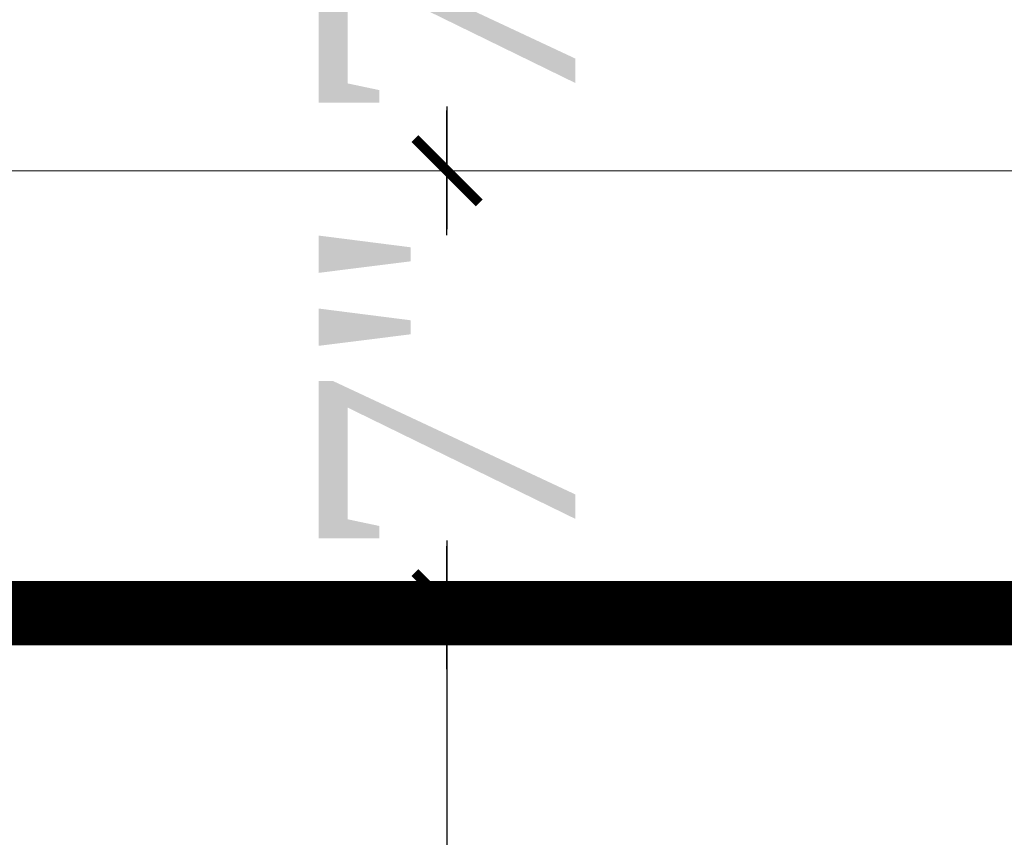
# Model space of a CAD drawing. Header units: inches. Extents: x 105152 to 158499, y 12149 to 30915.
# Tile 225 of 256: x 127244 to 127259, y 21508 to 21521. Entities that reach past the tile are written whole.
import ezdxf

# ---------------------------------------------------------------- set-up
doc = ezdxf.new("R2010")
doc.units = ezdxf.units.IN
doc.header["$MEASUREMENT"] = 0
doc.header["$PDMODE"] = 34
doc.linetypes.add('DASHED2', pattern=[0.375, 0.25, -0.125])
for name, color, linetype, lineweight in [('AR - PLAN', 251, 'Continuous', 5), ('CENTER', 46, 'DASHED2', 9), ('DRAINAGE ', 7, 'Continuous', 9), ('FC', 1, 'Continuous', 9), ('HVAC SERVICE', 1, 'Continuous', 35), ('HVAC TEXT PP', 104, 'Continuous', 20), ('PD_FIXTURE', 21, 'Continuous', 25), ('PL. FICTURE', 4, 'Continuous', 25), ('PP- 75DIA Soil Waste Sewer pipe', 90, 'Continuous', 9), ('WATER SUPPLY ', 7, 'Continuous', 9)]:
    doc.layers.add(name, color=color, linetype=linetype, lineweight=lineweight)
doc.layers.add('PP--DIM', color=7, linetype='Continuous')
doc.styles.get("Standard").update_dxf_attribs({"font": 'arial.ttf', "height": 6})
doc.styles.add('TIMES NEW ROMAN', font='times.ttf')
doc.dimstyles.new('PP-DIM', dxfattribs={"dimtxt": 4, "dimasz": 1, "dimexe": 1, "dimexo": 1, "dimgap": 0.09, "dimtad": 0, "dimdec": 0, "dimzin": 0, "dimdsep": 46, "dimlunit": 4, "dimtxsty": 'TIMES NEW ROMAN', "dimblk": 'ARCHTICK', "dimcen": 0.09, "dimdle": 1, "dimclrd": 256, "dimclre": 256, "dimclrt": 256, "dimadec": 0, "dimazin": 0, "dimtfac": 1, "dimtdec": 4, "dimtofl": 0, "dimtmove": 1, "dimatfit": 3, "dimfxl": 1, "dimtolj": 1, "dimtzin": 0, "dimlwd": -1, "dimlwe": -1, "dimarcsym": 0})

# ---------------------------------------------------------------- blocks, each defined once
blk = doc.blocks.new('HVAC SERVICE')
at = {"layer": 'HVAC TEXT PP', "insert": (996.6047259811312, -63.71656856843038), "char_height": 6, "attachment_point": 1, "bg_fill": 2}
blk.add_mtext_dynamic_manual_height_columns('\\pxqc;150X150MM\\P200 CFM EACH', width=135.3111622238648, gutter_width=50, heights=[-16], dxfattribs=at)
blk = doc.blocks.new('FOSSIL-PP')
at = {"layer": 'CENTER', "lineweight": 5, "ltscale": 5}
blk.add_line((-0.1272366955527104, 0), (19.81248661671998, -1.77635683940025e-15), dxfattribs=at)
at = {"layer": 'FC', "color": 4, "lineweight": 5}
for p, q in [((-0.0174283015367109, 0.5321163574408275), (-0.1272366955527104, 0.5321163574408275)), ((-0.1272366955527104, -0.5321163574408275), (-0.1272366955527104, 0.5321163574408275)), ((-0.0174283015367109, 0.4597780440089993), (-0.0174283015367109, 0.5321163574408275)), ((0.0268858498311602, 0.371520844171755), (-0.0174283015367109, 0.4597780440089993)), ((1.007600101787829, -0.4645000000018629), (1.007600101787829, 0.4645000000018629)), ((1.007600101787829, 0.4645000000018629), (1.107600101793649, 0.4645000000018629)), ((1.107600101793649, -0.4645000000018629), (1.107600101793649, 0.4645000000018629)), ((2.202779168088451, -0.4645000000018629), (2.202779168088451, 0.4645000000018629)), ((2.202779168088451, 0.4645000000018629), (2.302779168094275, 0.4645000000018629)), ((2.302779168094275, -0.4645000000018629), (2.302779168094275, 0.4645000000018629)), ((0.0268858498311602, -0.371520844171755), (0.0268858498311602, 0.371520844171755)), ((0.0268858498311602, 0.3644999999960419), (1.007600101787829, 0.3644999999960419)), ((2.302779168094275, 0.3644999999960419), (2.839486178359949, 0.3644999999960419)), ((4.102151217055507, 0.3644999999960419), (5.037211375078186, 0.3644999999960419)), ((0.0268858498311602, -0.371520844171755), (-0.0174283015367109, -0.4597780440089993)), ((0.0268858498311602, -0.3644999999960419), (1.007600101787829, -0.3644999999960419)), ((2.302779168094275, -0.3644999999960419), (2.839486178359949, -0.3644999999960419)), ((4.102151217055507, -0.3644999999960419), (5.037211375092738, -0.3644999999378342)), ((-0.0174283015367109, -0.5321163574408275), (-0.1272366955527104, -0.5321163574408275)), ((-0.0174283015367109, -0.4597780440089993), (-0.0174283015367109, -0.5321163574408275)), ((1.007600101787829, -0.4645000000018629), (1.107600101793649, -0.4645000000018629)), ((2.202779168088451, -0.4645000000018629), (2.302779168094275, -0.4645000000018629)), ((0.0056314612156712, -0.7675510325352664), (-0.1272366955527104, -0.7675510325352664)), ((-0.1272366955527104, -2.055272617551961), (-0.1272366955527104, -0.7675510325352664)), ((0.0056314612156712, -0.855080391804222), (0.0056314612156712, -0.7675510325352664)), ((0.0592515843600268, -0.9618716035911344), (0.0056314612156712, -0.855080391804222)), ((0.0592515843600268, -0.9618716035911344), (0.7590317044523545, -0.9618716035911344)), ((0.0592515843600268, -1.860952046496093), (0.0592515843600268, -0.9618716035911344)), ((0.7590317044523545, -1.09644180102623), (0.7590317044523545, -0.9618716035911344)), ((0.0592515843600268, -1.860952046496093), (0.0056314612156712, -1.967743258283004)), ((0.0592515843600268, -1.860952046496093), (0.6832797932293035, -1.860952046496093)), ((0.0056314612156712, -1.967743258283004), (0.0056314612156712, -2.055272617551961)), ((0.0056314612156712, -2.055272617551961), (-0.1272366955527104, -2.055272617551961))]:
    blk.add_line(p, q, dxfattribs=at)
at = {"layer": 'FC', "color": 4, "lineweight": 5, "ltscale": 5}
for p, q in [((-0.0174283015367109, -0.4597780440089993), (-0.0174283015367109, 0.4597780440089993)), ((0.0056314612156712, -1.967743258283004), (0.0056314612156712, -0.855080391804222)), ((0.756669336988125, -1.044460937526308), (0.7590317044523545, -1.045622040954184)), ((0.7032961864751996, -1.153053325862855), (1.345810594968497, -1.468849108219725)), ((0.8500165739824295, -2.136316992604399), (1.404570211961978, -1.393042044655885)), ((0.9421114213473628, -2.215223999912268), (1.515030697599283, -1.447333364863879)), ((1.404570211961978, -1.393042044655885), (1.515030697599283, -1.447333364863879)), ((0.4109507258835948, -1.627620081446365), (0.9089827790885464, -2.054334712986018)), ((0.8500165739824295, -2.136316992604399), (0.9421114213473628, -2.215223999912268))]:
    blk.add_line(p, q, dxfattribs=at)
blk.add_lwpolyline([(1.182830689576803, -1.388744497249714), (1.215305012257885, -0.7677019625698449), (1.065066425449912, -0.9910633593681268), (1.009257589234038, -1.303433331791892)], dxfattribs=at)
at = {"layer": 'FC', "color": 4, "lineweight": 5}
blk.add_circle((3.470818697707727, 0), 0.4859999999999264, dxfattribs=at)
for centre, radius, start, end in [((3.470818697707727, 0), 0.9719999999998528, 108.194872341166, 131.8051276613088), ((3.186280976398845, 0.8656875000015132), 0.0607499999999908, 20.48731511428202, 108.194872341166), ((3.755356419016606, 0.8656875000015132), 0.0607499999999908, 71.80512765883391, 159.512684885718), ((3.470818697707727, 0), 0.9719999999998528, 48.19487233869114, 71.80512765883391), ((3.470818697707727, 0.9720000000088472), 0.2429999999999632, 200.4873151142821, 339.512684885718), ((2.863380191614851, 0.6792606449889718), 0.0607499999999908, 131.8051276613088, 219.5126848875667), ((4.078257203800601, 0.6792606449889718), 0.0607499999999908, 320.4873151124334, 48.19487233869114), ((2.629042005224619, 0.4860000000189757), 0.2429999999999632, 260.487315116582, 39.51268488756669), ((4.312595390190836, 0.4860000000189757), 0.2429999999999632, 140.4873151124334, 279.512684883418), ((1.655189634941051, -0.6011436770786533), 1.110099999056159, 60.44363985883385, 119.5563601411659), ((1.655189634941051, 0), 0.4859999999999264, 261.9846369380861, 237.5179039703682), ((5.037211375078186, 0), 0.3644999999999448, 270, 90.00000000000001), ((2.57884247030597, 0.1864268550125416), 0.0607499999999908, 80.48731511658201, 168.1948723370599), ((4.362794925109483, 0.1864268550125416), 0.0607499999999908, 11.8051276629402, 99.512684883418), ((1.663356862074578, 0.019724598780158), 0.1067664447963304, 323.8916752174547, 184.9074850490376), ((3.470818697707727, 0), 0.9719999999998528, 168.1948723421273, 191.805127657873), ((3.470818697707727, 0), 0.9719999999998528, 348.1948723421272, 11.80512765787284), ((2.57884247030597, -0.1864268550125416), 0.0607499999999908, 191.8051276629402, 279.512684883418), ((4.362794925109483, -0.1864268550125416), 0.0607499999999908, 260.487315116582, 348.1948723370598), ((2.629042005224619, -0.485999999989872), 0.2429999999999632, 320.4873151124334, 99.512684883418), ((4.312595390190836, -0.485999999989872), 0.2429999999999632, 80.48731511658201, 219.5126848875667), ((1.655189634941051, 0.6011436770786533), 1.110099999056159, 240.443639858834, 253.6648771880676), ((1.655189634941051, 0.6011436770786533), 1.110099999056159, 265.6906675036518, 299.556360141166), ((2.863380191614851, -0.6792606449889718), 0.0607499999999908, 140.4873151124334, 228.1948723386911), ((4.078257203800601, -0.6792606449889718), 0.0607499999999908, 311.8051276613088, 39.51268488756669), ((3.470818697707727, 0), 0.9719999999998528, 228.1948723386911, 251.805127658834), ((3.470818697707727, -0.9719999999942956), 0.2429999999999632, 20.48731511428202, 159.512684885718), ((3.470818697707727, 0), 0.9719999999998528, 288.194872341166, 311.8051276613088), ((3.186280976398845, -0.8656874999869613), 0.0607499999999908, 251.805127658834, 339.512684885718), ((3.755356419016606, -0.8656874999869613), 0.0607499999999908, 200.4873151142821, 288.194872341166), ((0.591334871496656, -1.41141182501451), 0.3568309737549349, 61.96820013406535, 267.3149253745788)]:
    blk.add_arc(centre, radius, start, end, dxfattribs=at)
at = {"layer": 'FC', "color": 4, "lineweight": 5, "ltscale": 5}
for centre, radius, start, end in [((1.663356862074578, 0.019724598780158), 0.186005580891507, 286.731878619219, 221.6454235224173), ((0.591334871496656, -1.41141182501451), 0.2815749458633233, 61.08158018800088, 230.1615081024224), ((-0.1482934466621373, -0.8040071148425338), 1.783400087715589, 307.6921836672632, 338.8549538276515)]:
    blk.add_arc(centre, radius, start, end, dxfattribs=at)
at = {"layer": 'FC', "color": 4, "lineweight": 5, "ltscale": 5, "extrusion": (0, 0, -1)}
for centre in [(1.431698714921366, -1.586550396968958), (1.360139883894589, -1.713467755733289), (1.389038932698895, -1.680440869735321), (1.411674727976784, -1.635234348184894), (1.288045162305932, -1.80297017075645), (1.290883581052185, -1.828659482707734), (1.31629849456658, -1.797133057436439), (1.322144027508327, -1.757246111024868), (1.227641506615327, -1.896363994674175), (1.26271458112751, -1.8564770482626), (1.110794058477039, -2.034480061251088), (1.150113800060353, -2.000021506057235), (1.163933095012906, -1.961689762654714), (1.187732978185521, -1.953256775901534)]:
    blk.add_ellipse(centre, major_axis=(0, -0.0100137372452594), ratio=0.4997253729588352, dxfattribs=at)
at = {"layer": 'FC', "color": 4, "lineweight": 5, "ltscale": 5}
for points, knots in [([(1.556981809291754, 0.0105910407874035), (1.528359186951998, -0.0919207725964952), (1.500283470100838, -0.1913991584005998), (1.43084159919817, -0.362902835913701), (1.388410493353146, -0.4291842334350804), (1.315636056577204, -0.4851731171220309), (1.287835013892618, -0.496514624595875), (1.200692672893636, -0.5098779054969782), (1.145230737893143, -0.5099230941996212), (1.000926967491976, -0.5049856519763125), (0.9079665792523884, -0.4978189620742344), (0.7436043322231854, -0.5206444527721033), (0.6731635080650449, -0.5458565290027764), (0.5561596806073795, -0.6207348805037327), (0.5070196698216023, -0.6690509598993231), (0.4079184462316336, -0.794630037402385), (0.3620819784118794, -0.8763580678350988), (0.321325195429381, -0.9618716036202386)], [0, 0, 0, 0, 0.26912061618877, 0.26912061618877, 0.5604723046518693, 0.5604723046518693, 0.7364074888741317, 0.7364074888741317, 0.9123426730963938, 0.9123426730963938, 1.15594252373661, 1.15594252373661, 1.33829174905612, 1.33829174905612, 1.520640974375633, 1.520640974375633, 1.763355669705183, 1.763355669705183, 1.763355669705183, 1.763355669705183]), ([(1.749613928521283, -0.0431943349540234), (1.720916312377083, -0.1459747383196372), (1.691671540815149, -0.2518033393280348), (1.619002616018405, -0.4309442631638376), (1.578915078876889, -0.5074994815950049), (1.479708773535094, -0.6160808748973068), (1.427712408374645, -0.6544432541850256), (1.307217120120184, -0.6999657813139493), (1.245708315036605, -0.7066800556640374), (1.072397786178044, -0.7121708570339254), (0.9604232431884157, -0.6990702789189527), (0.8027771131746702, -0.7109333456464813), (0.7553888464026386, -0.7275993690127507), (0.6617975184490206, -0.7947304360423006), (0.6179672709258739, -0.8454145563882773), (0.5666459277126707, -0.9265047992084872), (0.5564553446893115, -0.9438200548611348), (0.5464481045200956, -0.9618716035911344)], [0, 0, 0, 0, 0.2698257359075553, 0.2698257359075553, 0.4943752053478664, 0.4943752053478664, 0.6546766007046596, 0.6546766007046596, 0.8149779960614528, 0.8149779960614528, 1.117553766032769, 1.117553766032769, 1.362299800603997, 1.362299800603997, 1.607045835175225, 1.607045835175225, 1.669366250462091, 1.669366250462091, 1.669366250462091, 1.669366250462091])]:
    blk.add_open_spline(points, degree=3, knots=knots, dxfattribs=at)
blk = doc.blocks.new('_ArchTick')
at = {"color": 0, "linetype": 'ByBlock', "const_width": 0.15}
blk.add_lwpolyline([(-0.5, -0.5), (0.5, 0.5)], dxfattribs=at)
blk = doc.blocks.new('*D788')
at = {"layer": 'Defpoints', "color": 0}
for p in [(691.2351494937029, 234.7129090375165), (691.2351494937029, 234.7129090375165), (700.4010865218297, 222.6538587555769)]:
    blk.add_point(p, dxfattribs=at)
at = {"layer": 'PP--DIM', "ltscale": 12}
for p, q in [((691.2351494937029, 235.7129090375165), (691.2351494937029, 230.3105143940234)), ((690.2351494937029, 234.7129090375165), (690.2351494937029, 234.7129090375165)), ((691.2351494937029, 221.6538587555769), (691.2351494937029, 227.0562533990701)), ((699.4010865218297, 222.6538587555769), (690.2351494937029, 222.6538587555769))]:
    blk.add_line(p, q, dxfattribs=at)
at = {"layer": 'PP--DIM'}
for p, rotation in [((691.2351494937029, 234.7129090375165), 90), ((691.2351494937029, 222.6538587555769), 270)]:
    blk.add_blockref('_ArchTick', p, dxfattribs=dict(at, rotation=rotation))
at = {"layer": 'PP--DIM', "insert": (691.2351494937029, 228.6833838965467), "char_height": 4, "attachment_point": 5, "rotation": 90, "style": 'TIMES NEW ROMAN'}
blk.add_mtext("\\A1;1'", dxfattribs=at)
blk = doc.blocks.new('*D789')
at = {"layer": 'Defpoints', "color": 0}
for p in [(691.2351494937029, 241.4663587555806), (691.2351494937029, 241.4663587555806), (691.2351494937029, 234.7129090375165)]:
    blk.add_point(p, dxfattribs=at)
at = {"layer": 'PP--DIM', "ltscale": 12}
for p, q in [((691.2351494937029, 242.4663587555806), (691.2351494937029, 240.5559857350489)), ((690.2351494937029, 241.4663587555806), (690.2351494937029, 241.4663587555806)), ((691.2351494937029, 233.7129090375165), (691.2351494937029, 235.6232820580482)), ((690.2351494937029, 234.7129090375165), (690.2351494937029, 234.7129090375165))]:
    blk.add_line(p, q, dxfattribs=at)
at = {"layer": 'PP--DIM'}
for p, rotation in [((691.2351494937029, 241.4663587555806), 90), ((691.2351494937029, 234.7129090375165), 270)]:
    blk.add_blockref('_ArchTick', p, dxfattribs=dict(at, rotation=rotation))
at = {"layer": 'PP--DIM', "insert": (691.2351494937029, 238.0896338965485), "char_height": 4, "attachment_point": 5, "rotation": 90, "style": 'TIMES NEW ROMAN'}
blk.add_mtext('\\A1;7"', dxfattribs=at)
blk = doc.blocks.new('*D790')
at = {"layer": 'Defpoints', "color": 0}
for p in [(691.2351494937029, 248.2788600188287), (691.2351494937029, 248.2788600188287), (691.2351494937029, 241.4663587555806)]:
    blk.add_point(p, dxfattribs=at)
at = {"layer": 'PP--DIM', "ltscale": 12}
for p, q in [((691.2351494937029, 249.2788600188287), (691.2351494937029, 247.338961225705)), ((690.2351494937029, 248.2788600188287), (690.2351494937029, 248.2788600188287)), ((691.2351494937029, 240.4663587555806), (691.2351494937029, 242.4062575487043)), ((690.2351494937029, 241.4663587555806), (690.2351494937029, 241.4663587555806))]:
    blk.add_line(p, q, dxfattribs=at)
at = {"layer": 'PP--DIM'}
for p, rotation in [((691.2351494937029, 248.2788600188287), 90), ((691.2351494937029, 241.4663587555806), 270)]:
    blk.add_blockref('_ArchTick', p, dxfattribs=dict(at, rotation=rotation))
at = {"layer": 'PP--DIM', "insert": (691.2351494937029, 244.8726093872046), "char_height": 4, "attachment_point": 5, "rotation": 90, "style": 'TIMES NEW ROMAN'}
blk.add_mtext('\\A1;7"', dxfattribs=at)
blk = doc.blocks.new('DRAINAGE')
at = {"layer": 'PP- 75DIA Soil Waste Sewer pipe', "ltscale": 0.015}
blk.add_lwpolyline([(972.4046672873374, 558.2241747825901, 0.9999999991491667, 0.9999999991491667, 0), (976.6712510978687, 553.9575909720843, 0.9999999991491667, 0.9999999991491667, 0), (1002.239383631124, 553.9575909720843, 0.9999999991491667, 0.9999999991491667, 0)], format="xyseb", dxfattribs=at)
blk = doc.blocks.new('FIRST FLOOR PLAN 0')
at = {"layer": 'PD_FIXTURE', "color": 251, "lineweight": 5, "ltscale": 12}
blk.add_line((-68.99970914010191, -84.24980802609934), (-8.999709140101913, -84.24980802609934), dxfattribs=at)
blk = doc.blocks.new('WATER SUPPLY')
at = {"layer": 'PL. FICTURE', "ltscale": 30, "xscale": -1.345819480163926, "yscale": 1.345819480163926, "zscale": 1.345819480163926}
blk.add_blockref('FOSSIL-PP', (713.4929955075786, 234.7129090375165), dxfattribs=at)
at = {"layer": 'PP--DIM', "ltscale": 12}
for base, p1, p2, picture, middle in [((691.2351494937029, 248.2788600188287), (691.2351494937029, 241.4663587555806), (691.2351494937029, 248.2788600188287), '*D790', (691.2351494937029, 244.8726093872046)), ((691.2351494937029, 241.4663587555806), (691.2351494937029, 234.7129090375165), (691.2351494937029, 241.4663587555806), '*D789', (691.2351494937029, 238.0896338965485)), ((691.2351494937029, 234.7129090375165), (700.4010865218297, 222.6538587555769), (691.2351494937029, 234.7129090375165), '*D788', (691.2351494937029, 228.6833838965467))]:
    dim = blk.add_linear_dim(base=base, p1=p1, p2=p2, angle=90, dimstyle='PP-DIM', override={"dimblk": 'ArchTick'}, dxfattribs=at)
    dim.commit()
    dim.dimension.update_dxf_attribs({"geometry": picture, "text_midpoint": middle})

msp = doc.modelspace()

# ---------------------------------------------------------------- block references
at = {"layer": 'HVAC SERVICE'}
msp.add_blockref('HVAC SERVICE', (126172.1612291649, 21602.49829319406), dxfattribs=at)

# ---------------------------------------------------------------- next in the draw order: block references
at = {"layer": 'WATER SUPPLY '}
msp.add_blockref('WATER SUPPLY', (126559.4972756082, 21276.78212641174), dxfattribs=at)

# ---------------------------------------------------------------- next in the draw order: block references
at = {"layer": 'DRAINAGE '}
msp.add_blockref('DRAINAGE', (126262.8934601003, 20957.40614984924), dxfattribs=at)

# ---------------------------------------------------------------- next in the draw order: block references
at = {"layer": 'AR - PLAN', "color": 251}
msp.add_blockref('FIRST FLOOR PLAN 0', (127288.1612291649, 21602.49829319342), dxfattribs=at)

doc.saveas('drawing.dxf')
